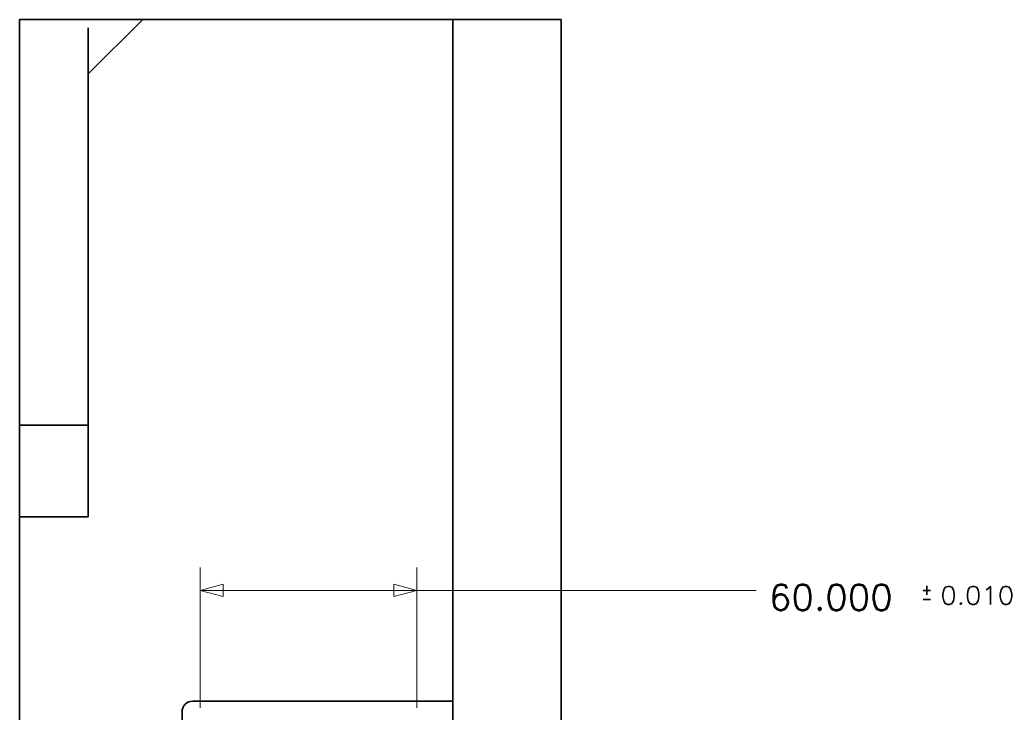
# Model space of a CAD drawing. Header units: millimetres. Extents: x 0 to 1189, y 0 to 841.
# Tile 26 of 28: x 916 to 1052, y 545 to 641. Entities that reach past the tile are written whole.
import ezdxf

# ---------------------------------------------------------------- set-up
doc = ezdxf.new("R2010")
doc.units = ezdxf.units.MM
doc.layers.add('1', color=7, linetype='Continuous')
doc.styles.add('pwfont', font='simplex.shx')

msp = doc.modelspace()

# ---------------------------------------------------------------- linework, layer by layer
at = {"layer": '1', "color": 253, "linetype": 'Continuous', "lineweight": 35}
for p, q in [((915.97, 641.1), (926.62, 641.1)), ((915.97, 641.1), (915.97, 586.45)), ((925.47, 633.6), (932.97, 641.09)), ((932.97, 641.1), (932.97, 641.09)), ((932.97, 641.1), (975.96, 641.1)), ((975.96, 641.1), (975.96, 546.73)), ((925.47, 572.25), (925.47, 633.6)), ((925.47, 584.95), (915.97, 584.95)), ((915.97, 572.25), (915.97, 537.35)), ((915.97, 572.25), (925.47, 572.25)), ((939.96, 546.73), (975.96, 546.73)), ((938.46, 545.23), (938.46, 544.1))]:
    msp.add_line(p, q, dxfattribs=at)
at = {"layer": '1', "color": 12, "linetype": 'Continuous', "lineweight": 35}
for p, q in [((975.96, 641.1), (975.96, 396.6)), ((975.96, 641.1), (990.96, 641.1)), ((990.96, 641.1), (990.96, 401.26))]:
    msp.add_line(p, q, dxfattribs=at)
at = {"layer": '1', "color": 4, "linetype": 'Continuous', "lineweight": 13}
for p, q in [((940.96, 545.81), (940.96, 565.24)), ((970.96, 545.81), (970.96, 565.24))]:
    msp.add_line(p, q, dxfattribs=at)
at = {"layer": '1', "color": 7, "linetype": 'Continuous', "lineweight": 13}
for p, q in [((944.14, 562.91), (940.96, 562.06)), ((940.96, 562.06), (944.14, 561.21)), ((940.96, 562.06), (1017.97, 562.06)), ((944.14, 561.21), (944.14, 562.91)), ((967.79, 562.91), (967.79, 561.21)), ((970.96, 562.06), (967.79, 562.91)), ((967.79, 561.21), (970.96, 562.06))]:
    msp.add_line(p, q, dxfattribs=at)
at = {"layer": '1', "color": 7, "linetype": 'Continuous', "lineweight": 35}
for p, q in [((1042.11, 562.06), (1041.11, 562.06)), ((1041.61, 562.69), (1041.61, 561.44)), ((1041.11, 560.81), (1042.11, 560.81))]:
    msp.add_line(p, q, dxfattribs=at)
at = {"layer": '1', "color": 253, "linetype": 'Continuous', "lineweight": 35}
msp.add_arc((939.96, 545.23), 1.5, 90, 180, dxfattribs=at)
for points, knots in [([(926.62, 641.1), (927.24, 641.1), (927.55, 641.1), (927.62, 641.1), (927.77, 641.1), (927.85, 641.1), (928.45, 641.1), (928.52, 641.1), (928.67, 641.1), (928.89, 641.1), (929.31, 641.1), (929.59, 641.1), (929.72, 641.1), (929.86, 641.1), (930.12, 641.1), (930.37, 641.1), (930.49, 641.1), (930.61, 641.1), (931.07, 641.1), (931.29, 641.1), (931.39, 641.1), (931.49, 641.1), (931.86, 641.1), (931.95, 641.1), (932.03, 641.1), (932.19, 641.1), (932.33, 641.1), (932.46, 641.1), (932.57, 641.1), (932.72, 641.1), (932.78, 641.1), (932.82, 641.1), (932.89, 641.1), (932.96, 641.1), (932.97, 641.1)], [0, 0, 0.096942, 0.145114, 0.157134, 0.181096, 0.193038, 0.287193, 0.298797, 0.321899, 0.356201, 0.423191, 0.466674, 0.488045, 0.509103, 0.550242, 0.590092, 0.609535, 0.62864, 0.701047, 0.734841, 0.75112, 0.76693, 0.82552, 0.838998, 0.851982, 0.876387, 0.898721, 0.918972, 0.93706, 0.959994, 0.969579, 0.975257, 0.986899, 0.997968, 1, 1]), ([(925.47, 633.6), (925.47, 633.63), (925.47, 633.65), (925.47, 633.66), (925.47, 633.71), (925.47, 633.78), (925.47, 633.82), (925.47, 633.86), (925.47, 634.07), (925.47, 634.2), (925.47, 634.23), (925.47, 634.3), (925.47, 634.49), (925.47, 634.7), (925.47, 634.79), (925.47, 634.93), (925.47, 635.13), (925.47, 635.28), (925.47, 635.39), (925.47, 635.45), (925.47, 635.91), (925.47, 636.16), (925.47, 636.28), (925.47, 636.35), (925.47, 636.68), (925.47, 637.02), (925.47, 637.16), (925.47, 637.23), (925.47, 637.51), (925.47, 638.1), (925.47, 638.18), (925.47, 638.33), (925.47, 638.56), (925.47, 639.01), (925.47, 639.63), (925.47, 639.95)], [0, 0, 0.005553, 0.008457, 0.010137, 0.018333, 0.028906, 0.035085, 0.041862, 0.074688, 0.094505, 0.099811, 0.110833, 0.140684, 0.173802, 0.187962, 0.210104, 0.241257, 0.26584, 0.282806, 0.291465, 0.364355, 0.403171, 0.423164, 0.433288, 0.485078, 0.538822, 0.560866, 0.571992, 0.617044, 0.709811, 0.721654, 0.745397, 0.781178, 0.85334, 0.950762, 1, 1]), ([(915.97, 584.95), (915.97, 585.06), (915.97, 585.87), (915.97, 586.45)], [0, 0, 0.076124, 0.617314, 1, 1]), ([(915.97, 584.95), (915.97, 584.52), (915.97, 583.29), (915.97, 581.3), (915.97, 578.69), (915.97, 577.2), (915.97, 573.95), (915.97, 572.25)], [0, 0, 0.033164, 0.130684, 0.286777, 0.492184, 0.609668, 0.865479, 1, 1])]:
    msp.add_open_spline(points, degree=1, knots=knots, dxfattribs=at)

# ---------------------------------------------------------------- texts
at = {"layer": '1', "color": 7, "linetype": 'Continuous', "lineweight": 13, "attachment_point": 7, "line_spacing_factor": 0.903614, "style": 'pwfont'}
for s, insert, char_height in [('\\W1.0396;60.000', (1019.74, 559.34), 3.5), ('\\W1.0598;0.010', (1043.49, 560.12), 2.5)]:
    msp.add_mtext(s, dxfattribs=dict(at, insert=insert, char_height=char_height))

doc.saveas('drawing.dxf')
